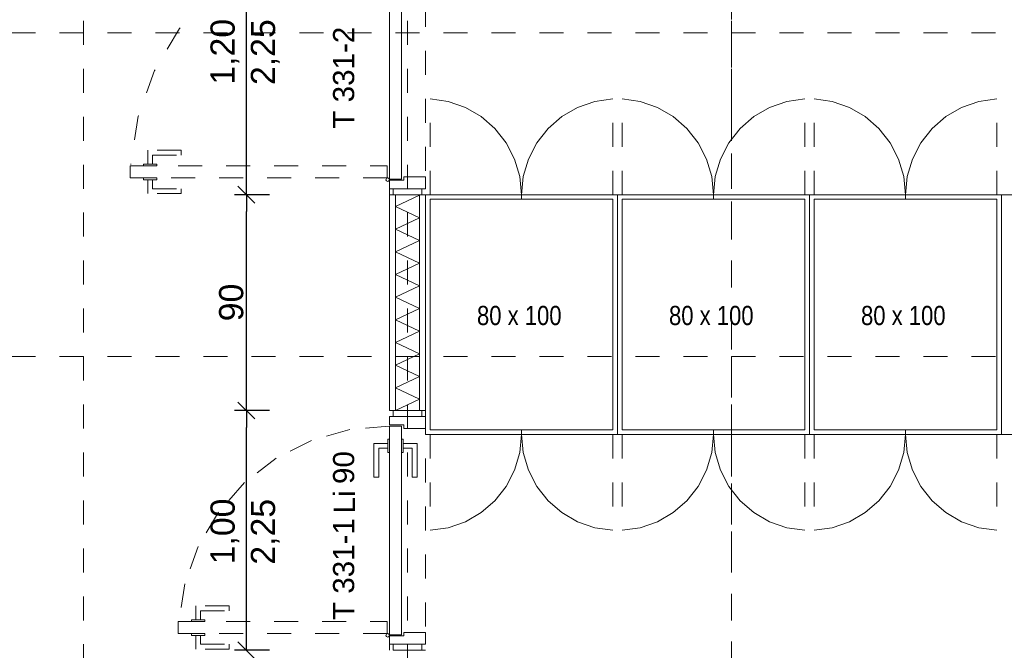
# Model space of a CAD drawing. Header units: metres. Extents: x -45.2 to 14.3, y -31.8 to 10.2.
# Tile 59 of 148: x -36.7 to -32.6, y -5.3 to -2.6. Entities that reach past the tile are written whole.
import ezdxf

# ---------------------------------------------------------------- set-up
doc = ezdxf.new("R2010")
doc.units = ezdxf.units.M
doc.header["$LTSCALE"] = 0.05
for name, pattern in [('Achsen 01', [5.291531, 3.175, -1.058062, 0.352704, -0.705764]), ('gestrichelt - 01', [2, 1, -1]), ('ISO-07 Punktiert', [0.889, 0.127, -0.762]), ('Raster 01', [2, 1, -1]), ('VW-01 Strichlinie kurz', [2, 1, -1])]:
    doc.linetypes.add(name, pattern=pattern)
doc.layers.get('0').update_dxf_attribs({"lineweight": 25})
for name, color, linetype, lineweight in [('027_Tischlerarbeiten-340 Innentüren', 7, 'Continuous', 9), ('031_Metallbauarbeiten-340 Innentüren _ Elemente', 7, 'Continuous', 9), ('039_Trockenbauarbeiten-000 Sturz', 7, 'ISO-07 Punktiert', 9), ('039_Trockenbauarbeiten-340 Gipskarton', 7, 'Continuous', 9), ('AV1-Einrichtung Bemaßung', 7, 'Continuous', 9)]:
    doc.layers.add(name, color=color, linetype=linetype, lineweight=lineweight)
for name, color, linetype, lineweight, true_color in [('039_Trockenbauarbeiten-340 Dämmung', 7, 'Continuous', 9, 0xc0c0c0), ('ACTES-Servertüren', 7, 'gestrichelt - 01', 9, 0xa6a6a6), ('AV1-Achsen', 1, 'Achsen 01', 18, 0xff0000), ('AV1-Einrichtung', 7, 'Continuous', 9, 0xa6a6a6), ('AV1-Raster', 7, 'Raster 01', 9, 0xa6a6a6)]:
    doc.layers.add(name, color=color, linetype=linetype, lineweight=lineweight, true_color=true_color)
doc.styles.add('Arial', font='arial.ttf')
doc.styles.add('Arial Narrow', font='ARIALN.TTF')

msp = doc.modelspace()

# ---------------------------------------------------------------- linework, layer by layer
at = {"color": 0, "linetype": 'ByBlock', "lineweight": -2}
for p, q in [((-35.771, -3.375), (-35.771, -3.3043)), ((-35.771, -3.375), (-35.771, -3.4457)), ((-35.771, -4.275), (-35.771, -4.2043)), ((-35.771, -4.275), (-35.771, -4.3457)), ((-35.771, -5.275), (-35.771, -5.2043))]:
    msp.add_line(p, q, dxfattribs=at)
at = {"color": 0, "linetype": 'Continuous', "lineweight": 15}
for p, q in [((-35.7357, -3.4104), (-35.8064, -3.3396)), ((-35.8064, -3.3396), (-35.7357, -3.4104)), ((-35.7357, -4.3104), (-35.8064, -4.2396)), ((-35.8064, -4.2396), (-35.7357, -4.3104)), ((-35.7357, -5.3104), (-35.8064, -5.2396))]:
    msp.add_line(p, q, dxfattribs=at)
at = {"layer": '027_Tischlerarbeiten-340 Innentüren', "color": 253, "linetype": 'gestrichelt - 01', "lineweight": 9, "true_color": 0xa6a6a6}
for points in [[(-35.1742, -2.24), (-35.3769, -2.2577), (-35.5725, -2.3134), (-35.7541, -2.405), (-35.9152, -2.5292), (-36.0499, -2.6816), (-36.1534, -2.8567), (-36.222, -3.0482), (-36.2532, -3.2492)], [(-35.1758, -4.34), (-35.3406, -4.3544), (-35.4998, -4.3997), (-35.6475, -4.4742), (-35.7785, -4.5753), (-35.8881, -4.6993), (-35.9723, -4.8417), (-36.0281, -4.9975), (-36.0535, -5.161)]]:
    msp.add_lwpolyline(points, dxfattribs=at)
at = {"layer": '027_Tischlerarbeiten-340 Innentüren'}
for points in [[(-35.175, -3.31), (-35.175, -2.24), (-35.125, -2.24), (-35.125, -3.31)], [(-35.19, -3.3125), (-35.1878, -3.3072), (-35.1825, -3.305), (-35.1772, -3.3072), (-35.175, -3.3125), (-35.1772, -3.3178), (-35.1825, -3.32), (-35.1878, -3.3178)], [(-35.175, -3.315), (-35.115, -3.315), (-35.115, -3.3), (-35.025, -3.3), (-35.025, -3.35), (-35.175, -3.35)], [(-35.04, -3.375), (-35.16, -3.375), (-35.16, -3.35), (-35.04, -3.35)], [(-35.175, -4.335), (-35.115, -4.335), (-35.115, -4.35), (-35.025, -4.35), (-35.025, -4.3), (-35.175, -4.3)], [(-35.04, -4.3), (-35.16, -4.3), (-35.16, -4.275), (-35.04, -4.275)], [(-35.175, -5.21), (-35.175, -4.34), (-35.125, -4.34), (-35.125, -5.21)], [(-35.1825, -4.4125), (-35.1825, -4.4325), (-35.22, -4.4325), (-35.22, -4.5525), (-35.24, -4.5525), (-35.24, -4.4125)], [(-35.175, -4.45), (-35.1825, -4.45), (-35.1825, -4.395), (-35.175, -4.395)], [(-35.1175, -4.45), (-35.125, -4.45), (-35.125, -4.395), (-35.1175, -4.395)], [(-35.1175, -4.4125), (-35.1175, -4.4325), (-35.08, -4.4325), (-35.08, -4.5525), (-35.06, -4.5525), (-35.06, -4.4125)], [(-35.19, -5.2125), (-35.1878, -5.2072), (-35.1825, -5.205), (-35.1772, -5.2072), (-35.175, -5.2125), (-35.1772, -5.2178), (-35.1825, -5.22), (-35.1878, -5.2178)], [(-35.175, -5.215), (-35.115, -5.215), (-35.115, -5.2), (-35.025, -5.2), (-35.025, -5.25), (-35.175, -5.25)], [(-35.04, -5.275), (-35.16, -5.275), (-35.16, -5.25), (-35.04, -5.25)]]:
    msp.add_lwpolyline(points, close=True, dxfattribs=at)
at = {"layer": '027_Tischlerarbeiten-340 Innentüren', "color": 253, "linetype": 'gestrichelt - 01', "lineweight": 9, "true_color": 0xa6a6a6}
for points in [[(-36.1825, -3.2475), (-36.1625, -3.2475), (-36.1625, -3.21), (-36.0425, -3.21), (-36.0425, -3.19), (-36.1825, -3.19)], [(-35.185, -3.305), (-36.255, -3.305), (-36.255, -3.255), (-35.185, -3.255)], [(-36.145, -3.2475), (-36.145, -3.255), (-36.2, -3.255), (-36.2, -3.2475)], [(-36.145, -3.305), (-36.145, -3.3125), (-36.2, -3.3125), (-36.2, -3.305)], [(-36.1825, -3.3125), (-36.1625, -3.3125), (-36.1625, -3.35), (-36.0425, -3.35), (-36.0425, -3.37), (-36.1825, -3.37)], [(-35.9825, -5.1475), (-35.9625, -5.1475), (-35.9625, -5.11), (-35.8425, -5.11), (-35.8425, -5.09), (-35.9825, -5.09)], [(-35.185, -5.205), (-36.055, -5.205), (-36.055, -5.155), (-35.185, -5.155)], [(-35.945, -5.1475), (-35.945, -5.155), (-36, -5.155), (-36, -5.1475)], [(-35.945, -5.205), (-35.945, -5.2125), (-36, -5.2125), (-36, -5.205)], [(-35.9825, -5.2125), (-35.9625, -5.2125), (-35.9625, -5.25), (-35.8425, -5.25), (-35.8425, -5.27), (-35.9825, -5.27)]]:
    msp.add_lwpolyline(points, close=True, dxfattribs=at)
at = {"layer": '039_Trockenbauarbeiten-000 Sturz', "linetype": 'VW-01 Strichlinie kurz'}
for points in [[(-35.025, -3.375), (-35.175, -3.375), (-35.175, -2.175), (-35.025, -2.175)], [(-35.025, -5.275), (-35.175, -5.275), (-35.175, -4.275), (-35.025, -4.275)]]:
    msp.add_lwpolyline(points, close=True, dxfattribs=at)
at = {"layer": '039_Trockenbauarbeiten-340 Dämmung'}
msp.add_lwpolyline([(-35.15, -3.375), (-35.15, -4.275), (-35.05, -4.275), (-35.05, -3.375)], close=True, dxfattribs=at)
msp.add_lwpolyline([(-35.15, -4.275), (-35.05, -4.2278), (-35.15, -4.1805), (-35.05, -4.1333), (-35.15, -4.086), (-35.05, -4.0388), (-35.15, -3.9916), (-35.05, -3.9443), (-35.15, -3.8971), (-35.05, -3.8499), (-35.15, -3.8026), (-35.05, -3.7554), (-35.15, -3.7081), (-35.05, -3.6609), (-35.15, -3.6137), (-35.05, -3.5664), (-35.15, -3.5192), (-35.05, -3.472), (-35.15, -3.4247), (-35.05, -3.3775), (-35.0553, -3.375)], dxfattribs=at)
at = {"layer": '039_Trockenbauarbeiten-340 Gipskarton'}
for points in [[(-35.175, -3.375), (-35.175, -4.275), (-35.15, -4.275), (-35.15, -3.375)], [(-35.05, -3.375), (-35.05, -4.275), (-35.025, -4.275), (-35.025, -3.375)]]:
    msp.add_lwpolyline(points, close=True, dxfattribs=at)
at = {"layer": 'ACTES-Servertüren', "color": 253, "linetype": 'gestrichelt - 01', "lineweight": 9, "true_color": 0xa6a6a6}
for p, q in [((-35.006, -3.375), (-35.006, -2.975)), ((-34.244, -3.375), (-34.244, -2.975)), ((-34.206, -3.375), (-34.206, -2.975)), ((-33.444, -3.375), (-33.444, -2.975)), ((-33.406, -3.375), (-33.406, -2.975)), ((-32.644, -3.375), (-32.644, -2.975)), ((-35.006, -4.375), (-35.006, -4.775)), ((-34.244, -4.375), (-34.244, -4.775)), ((-34.206, -4.375), (-34.206, -4.775)), ((-33.444, -4.375), (-33.444, -4.775)), ((-33.406, -4.375), (-33.406, -4.775)), ((-32.644, -4.375), (-32.644, -4.775))]:
    msp.add_line(p, q, dxfattribs=at)
for points in [[(-34.625, -3.375), (-34.6322, -3.2993), (-34.6537, -3.2263), (-34.6885, -3.1587), (-34.7355, -3.0989), (-34.793, -3.0491), (-34.8589, -3.0111), (-34.9307, -2.9863), (-35.006, -2.9755)], [(-34.244, -2.9755), (-34.3193, -2.9863), (-34.3911, -3.0111), (-34.457, -3.0491), (-34.5145, -3.0989), (-34.5615, -3.1587), (-34.5963, -3.2263), (-34.6178, -3.2993), (-34.625, -3.375)], [(-33.825, -3.375), (-33.8322, -3.2993), (-33.8537, -3.2263), (-33.8885, -3.1587), (-33.9355, -3.0989), (-33.993, -3.0491), (-34.0589, -3.0111), (-34.1307, -2.9863), (-34.206, -2.9755)], [(-33.444, -2.9755), (-33.5193, -2.9863), (-33.5911, -3.0111), (-33.657, -3.0491), (-33.7145, -3.0989), (-33.7615, -3.1587), (-33.7963, -3.2263), (-33.8178, -3.2993), (-33.825, -3.375)], [(-33.025, -3.375), (-33.0322, -3.2993), (-33.0537, -3.2263), (-33.0885, -3.1587), (-33.1355, -3.0989), (-33.193, -3.0491), (-33.2589, -3.0111), (-33.3307, -2.9863), (-33.406, -2.9755)], [(-32.644, -2.9755), (-32.7193, -2.9863), (-32.7911, -3.0111), (-32.857, -3.0491), (-32.9145, -3.0989), (-32.9615, -3.1587), (-32.9963, -3.2263), (-33.0178, -3.2993), (-33.025, -3.375)], [(-35.006, -4.7745), (-34.9307, -4.7637), (-34.8589, -4.7389), (-34.793, -4.7009), (-34.7355, -4.6511), (-34.6885, -4.5913), (-34.6537, -4.5237), (-34.6322, -4.4507), (-34.625, -4.375)], [(-34.625, -4.375), (-34.6178, -4.4507), (-34.5963, -4.5237), (-34.5615, -4.5913), (-34.5145, -4.6511), (-34.457, -4.7009), (-34.3911, -4.7389), (-34.3193, -4.7637), (-34.244, -4.7745)], [(-34.206, -4.7745), (-34.1307, -4.7637), (-34.0589, -4.7389), (-33.993, -4.7009), (-33.9355, -4.6511), (-33.8885, -4.5913), (-33.8537, -4.5237), (-33.8322, -4.4507), (-33.825, -4.375)], [(-33.825, -4.375), (-33.8178, -4.4507), (-33.7963, -4.5237), (-33.7615, -4.5913), (-33.7145, -4.6511), (-33.657, -4.7009), (-33.5911, -4.7389), (-33.5193, -4.7637), (-33.444, -4.7745)], [(-33.406, -4.7745), (-33.3307, -4.7637), (-33.2589, -4.7389), (-33.193, -4.7009), (-33.1355, -4.6511), (-33.0885, -4.5913), (-33.0537, -4.5237), (-33.0322, -4.4507), (-33.025, -4.375)], [(-33.025, -4.375), (-33.0178, -4.4507), (-32.9963, -4.5237), (-32.9615, -4.5913), (-32.9145, -4.6511), (-32.857, -4.7009), (-32.7911, -4.7389), (-32.7193, -4.7637), (-32.644, -4.7745)]]:
    msp.add_lwpolyline(points, dxfattribs=at)
at = {"layer": 'AV1-Achsen'}
msp.add_line((-33.75, -26.5), (-33.75, 4.9), dxfattribs=at)
at = {"layer": 'AV1-Einrichtung'}
for p, q in [((-34.625, -3.394), (-34.625, -3.375)), ((-33.825, -3.394), (-33.825, -3.375)), ((-33.025, -3.394), (-33.025, -3.375)), ((-34.625, -4.375), (-34.625, -4.356)), ((-33.825, -4.375), (-33.825, -4.356)), ((-33.025, -4.375), (-33.025, -4.356))]:
    msp.add_line(p, q, dxfattribs=at)
for points in [[(-35.025, -3.375), (-34.225, -3.375), (-34.225, -4.375), (-35.025, -4.375)], [(-35.006, -3.394), (-34.244, -3.394), (-34.244, -4.356), (-35.006, -4.356)], [(-34.225, -3.375), (-33.425, -3.375), (-33.425, -4.375), (-34.225, -4.375)], [(-34.206, -3.394), (-33.444, -3.394), (-33.444, -4.356), (-34.206, -4.356)], [(-33.425, -3.375), (-32.625, -3.375), (-32.625, -4.375), (-33.425, -4.375)], [(-33.406, -3.394), (-32.644, -3.394), (-32.644, -4.356), (-33.406, -4.356)], [(-32.625, -3.375), (-31.825, -3.375), (-31.825, -4.375), (-32.625, -4.375)]]:
    msp.add_lwpolyline(points, close=True, dxfattribs=at)
at = {"layer": 'AV1-Einrichtung Bemaßung', "color": 0, "lineweight": -2}
for p, q in [((-35.771, -3.3043), (-35.771, -2.2457)), ((-35.675, -3.375), (-35.821, -3.375)), ((-35.675, -3.375), (-35.821, -3.375)), ((-35.771, -4.2043), (-35.771, -3.4457)), ((-35.675, -4.275), (-35.821, -4.275)), ((-35.675, -4.275), (-35.821, -4.275)), ((-35.771, -5.2043), (-35.771, -4.3457)), ((-35.675, -5.275), (-35.821, -5.275))]:
    msp.add_line(p, q, dxfattribs=at)
at = {"layer": 'AV1-Raster'}
for p, q in [((-36.45, -22.95), (-36.45, 1.35)), ((-35.1, -22.95), (-35.1, 1.35)), ((-33.75, -22.95), (-33.75, 1.35)), ((1.35, -2.7), (-40.5, -2.7)), ((1.35, -4.05), (-40.5, -4.05))]:
    msp.add_line(p, q, dxfattribs=at)
at = {"layer": 'Defpoints', "color": 0, "lineweight": 0}
for p, q in [((-35.771, -3.375), (-35.771, -3.375)), ((-35.175, -3.375), (-35.175, -3.375)), ((-35.175, -3.375), (-35.175, -3.375)), ((-35.771, -4.275), (-35.771, -4.275)), ((-35.175, -4.275), (-35.175, -4.275)), ((-35.175, -4.275), (-35.175, -4.275)), ((-35.175, -5.275), (-35.175, -5.275))]:
    msp.add_line(p, q, dxfattribs=at)

# ---------------------------------------------------------------- texts
at = {"layer": '031_Metallbauarbeiten-340 Innentüren _ Elemente', "char_height": 0.08826, "attachment_point": 7, "rotation": 90, "style": 'Arial'}
for s, insert in [('T 331-2', (-35.3208, -3.0996)), ('90', (-35.3208, -4.5815)), ('Li', (-35.3193, -4.7039)), ('T 331-1', (-35.3208, -5.1485))]:
    msp.add_mtext(s, dxfattribs=dict(at, insert=insert))
at = {"layer": 'AV1-Einrichtung', "char_height": 0.08015, "attachment_point": 7, "style": 'Arial Narrow'}
for insert in [(-34.8104, -3.92), (-34.0104, -3.92), (-33.2104, -3.92)]:
    msp.add_mtext('80 x 100', dxfattribs=dict(at, insert=insert))
at = {"layer": 'AV1-Einrichtung Bemaßung', "color": 0, "char_height": 0.10087, "attachment_point": 7, "rotation": 90, "style": 'Arial'}
for s, insert in [('1,20', (-35.8012, -2.9164)), ('90', (-35.7829, -3.9029)), ('1,00', (-35.8012, -4.9164))]:
    msp.add_mtext(s, dxfattribs=dict(at, insert=insert))
at = {"layer": 'AV1-Einrichtung Bemaßung', "char_height": 0.10087, "attachment_point": 7, "rotation": 90, "style": 'Arial'}
for insert in [(-35.6329, -2.9179), (-35.6329, -4.9179)]:
    msp.add_mtext('2,25', dxfattribs=dict(at, insert=insert))

doc.saveas('drawing.dxf')
